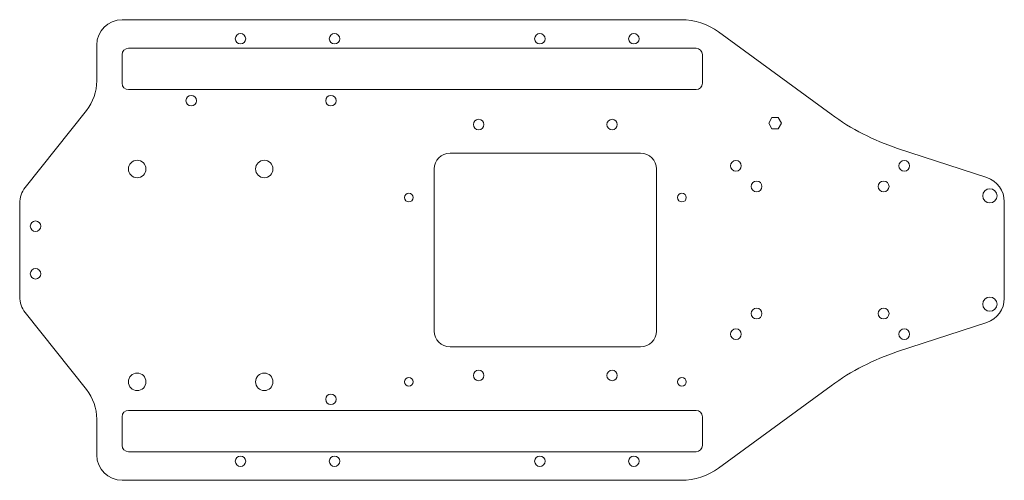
# Model space of a CAD drawing. Header units: millimetres. Extents: x -155 to 155, y -73 to 73.
import ezdxf

# ---------------------------------------------------------------- set-up
doc = ezdxf.new("R2010")
doc.units = ezdxf.units.MM

msp = doc.modelspace()

# ---------------------------------------------------------------- linework, layer by layer
at = {"color": 1, "linetype": 'Continuous', "lineweight": 5}
for p, q in [((53.25, 72.5), (-122.75, 72.5)), ((65.06, 68.64), (100.45, 42.75)), ((-130.75, 53.24), (-130.75, 64.5)), ((57.94, 63.5), (-120.75, 63.5)), ((-122.75, 61.5), (-122.75, 52.5)), ((59.94, 52.5), (59.94, 61.5)), ((-120.75, 50.5), (57.94, 50.5)), ((-153.26, 19.69), (-134.01, 43.9)), ((81.83, 41.66), (80.82, 39.91)), ((83.85, 41.66), (81.83, 41.66)), ((84.86, 39.91), (83.85, 41.66)), ((80.82, 39.91), (81.83, 38.16)), ((81.83, 38.16), (83.85, 38.16)), ((83.85, 38.16), (84.86, 39.91)), ((121.4, 32), (149.49, 22.8)), ((40.5, 30.5), (-19.5, 30.5)), ((-24.5, 25.5), (-24.5, -25.5)), ((45.5, -25.5), (45.5, 25.5)), ((-155, 14.71), (-155, -14.71)), ((155, -15.2), (155, 15.2)), ((-134.01, -43.9), (-153.26, -19.69)), ((149.49, -22.8), (121.4, -32)), ((-19.5, -30.5), (40.5, -30.5)), ((100.45, -42.75), (65.06, -68.64)), ((-122.75, -52.5), (-122.75, -61.5)), ((57.94, -50.5), (-120.75, -50.5)), ((59.94, -61.5), (59.94, -52.5)), ((-130.75, -64.5), (-130.75, -53.24)), ((-120.75, -63.5), (57.94, -63.5)), ((-122.75, -72.5), (53.25, -72.5))]:
    msp.add_line(p, q, dxfattribs=at)
for centre, radius in [((-85.48, 66.5), 1.65), ((-55.88, 66.5), 1.65), ((8.77, 66.5), 1.65), ((38.37, 66.5), 1.65), ((-101, 47), 1.65), ((-57, 47), 1.65), ((-10.5, 39.5), 1.65), ((31.5, 39.5), 1.65), ((-118, 25.5), 2.75), ((-78, 25.5), 2.75), ((70.5, 26.5), 1.7), ((123.5, 26.5), 1.7), ((77, 20), 1.7), ((117, 20), 1.7), ((150.45, 17.05), 2.25), ((-32.5, 16.5), 1.38), ((53.5, 16.5), 1.38), ((-150, 7.5), 1.65), ((-150, -7.5), 1.65), ((150.45, -17.05), 2.25), ((77, -20), 1.7), ((117, -20), 1.7), ((70.5, -26.5), 1.7), ((123.5, -26.5), 1.7), ((-118, -41.5), 2.75), ((-78, -41.5), 2.75), ((-32.5, -41.5), 1.38), ((-10.5, -39.5), 1.65), ((31.5, -39.5), 1.65), ((53.5, -41.5), 1.38), ((-57, -47), 1.65), ((-85.48, -66.5), 1.65), ((-55.88, -66.5), 1.65), ((8.77, -66.5), 1.65), ((38.37, -66.5), 1.65)]:
    msp.add_circle(centre, radius, dxfattribs=at)
for centre, radius, start, end in [((-122.75, 64.5), 8, 90, 180), ((53.25, 52.5), 20, 53.8091, 90), ((-120.75, 61.5), 2, 90, 180), ((57.94, 61.5), 2, 0, 90), ((-145.75, 53.24), 15, 321.5124, 0), ((-120.75, 52.5), 2, 180, 270), ((57.94, 52.5), 2, 270, 0), ((144.73, 103.28), 75, 233.8091, 251.8725), ((-19.5, 25.5), 5, 90, 180), ((40.5, 25.5), 5, 0, 90), ((147, 15.2), 8, 0, 71.8725), ((-147, 14.71), 8, 141.5124, 180), ((-147, -14.71), 8, 180, 218.4876), ((147, -15.2), 8, 288.1275, 0), ((-19.5, -25.5), 5, 180, 270), ((40.5, -25.5), 5, 270, 0), ((144.73, -103.28), 75, 108.1275, 126.1909), ((-145.75, -53.24), 15, 0, 38.4876), ((-120.75, -52.5), 2, 90, 180), ((57.94, -52.5), 2, 0, 90), ((-120.75, -61.5), 2, 180, 270), ((57.94, -61.5), 2, 270, 0), ((-122.75, -64.5), 8, 180, 270), ((53.25, -52.5), 20, 270, 306.1909)]:
    msp.add_arc(centre, radius, start, end, dxfattribs=at)

doc.saveas('drawing.dxf')
